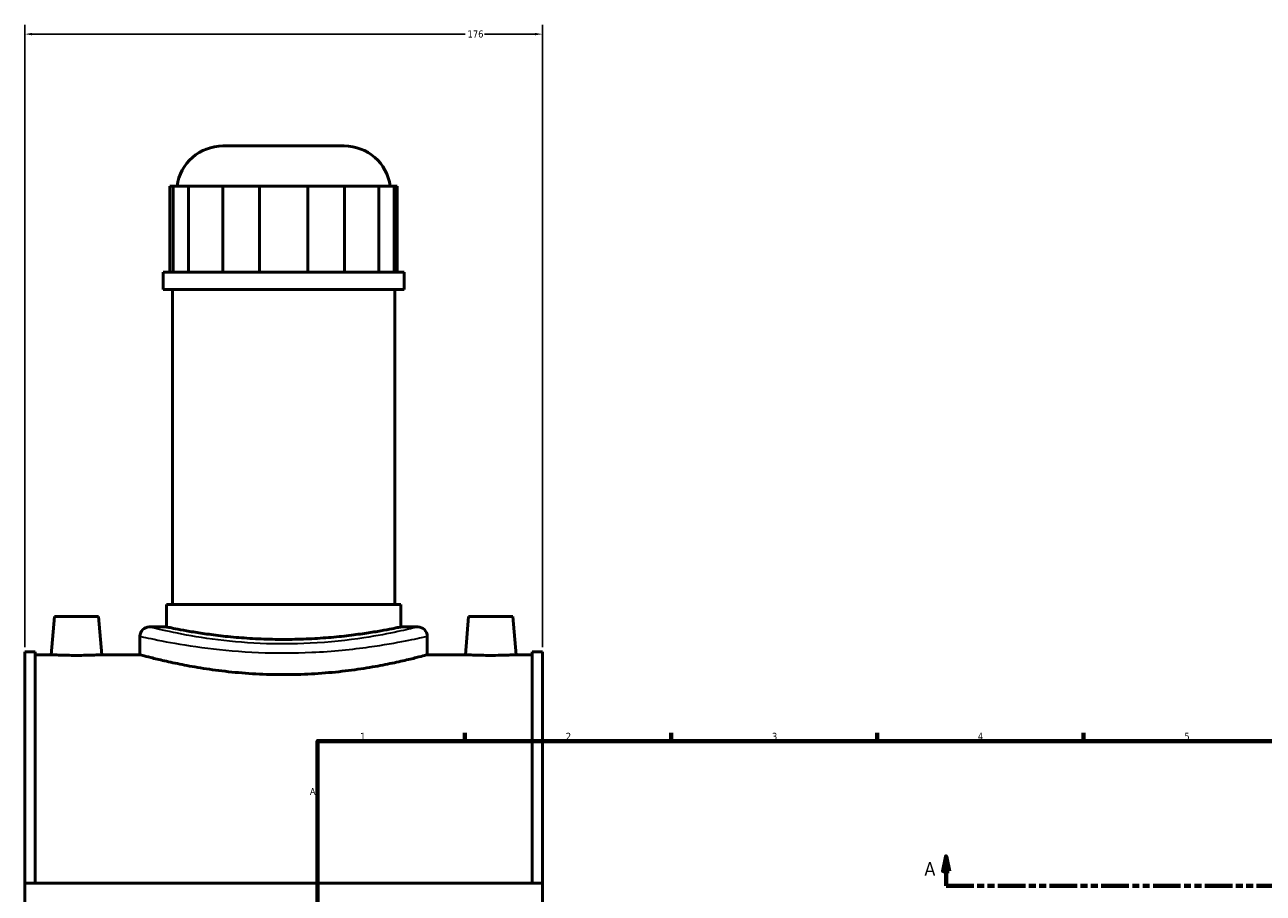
# Model space of a CAD drawing. Header units: millimetres. Extents: x -147 to 1375, y -131 to 1606.
# Tile 3 of 8: x -80 to 341, y 522 to 817. Entities that reach past the tile are written whole.
import ezdxf

# ---------------------------------------------------------------- set-up
doc = ezdxf.new("R2010")
doc.units = ezdxf.units.MM
doc.linetypes.add('DOUBLE_DASH_CHAIN', pattern=[1.2403, 0.6614, -0.0827, 0.1654, -0.0827, 0.1654, -0.0827])
for name, color, linetype, lineweight in [('Border (ANSI)', 7, 'Continuous', 70), ('Dimension (ANSI)', 7, 'Continuous', 25), ('Section Line (ANSI)', 7, 'DOUBLE_DASH_CHAIN', 70), ('Visible (ANSI)', 7, 'Continuous', 50), ('Visible Narrow (ANSI)', 7, 'Continuous', 35)]:
    doc.layers.add(name, color=color, linetype=linetype, lineweight=lineweight)
doc.styles.add('Label Text (ANSI)', font='tahoma.ttf')
doc.styles.add('Note Text (ANSI)', font='tahoma.ttf')
doc.dimstyles.new('Default - mm (ANSI)', dxfattribs={"dimtxt": 2.4, "dimasz": 2.5, "dimexe": 3.175, "dimexo": 1.6002, "dimgap": 0.8, "dimtad": 0, "dimtoh": 1, "dimdec": 0, "dimrnd": 1e-08, "dimzin": 4, "dimdsep": 46, "dimtxsty": 'Note Text (ANSI)', "dimcen": 0.09, "dimdle": 10, "dimclrd": 256, "dimclre": 256, "dimclrt": 5, "dimadec": 1, "dimazin": 1, "dimtfac": 1.27, "dimtofl": 0, "dimtmove": 0, "dimatfit": 3, "dimfxl": 1, "dimtolj": 1, "dimtzin": 4, "dimlwd": -1, "dimlwe": -1, "dimarcsym": 0})

# ---------------------------------------------------------------- blocks, each defined once
blk = doc.blocks.new('Borders Default Border')
at = {"layer": 'Border (ANSI)'}
for p, q in [((70.08, 574), (70.08, 576.8)), ((140.17, 574), (140.17, 576.8)), ((210.25, 574), (210.25, 576.8)), ((280.33, 574), (280.33, 576.8))]:
    blk.add_line(p, q, dxfattribs=at)
at = {"layer": 'Border (ANSI)', "flags": 128}
blk.add_lwpolyline([(20, 20), (20, 574), (821, 574), (821, 20), (20, 20)], dxfattribs=at)
at = {"layer": 'Border (ANSI)', "color": 5, "true_color": 0x0000ff, "char_height": 2.4, "attachment_point": 7, "style": 'Note Text (ANSI)'}
for s, insert in [('1', (34.5, 574.4)), ('2', (104.4, 574.4)), ('3', (174.46, 574.35)), ('4', (244.45, 574.4)), ('5', (314.67, 574.35)), ('A', (17.38, 555.68))]:
    blk.add_mtext(s, dxfattribs=dict(at, insert=insert))
blk = doc.blocks.new('2dTransSection0')
at = {"layer": 'Section Line (ANSI)', "linetype": 'Continuous'}
for p, q in [((233.67, 534.79), (232.67, 529.79)), ((233.67, 529.79), (233.67, 534.79)), ((234.67, 529.79), (233.67, 534.79)), ((232.67, 529.79), (234.67, 529.79)), ((233.67, 524.79), (233.67, 529.79)), ((233.67, 524.79), (243.15, 524.79))]:
    blk.add_line(p, q, dxfattribs=at)
at = {"layer": 'Section Line (ANSI)', "linetype": 'DOUBLE_DASH_CHAIN', "ltscale": 14.180482}
blk.add_line((233.67, 524.79), (841.15, 524.79), dxfattribs=at)
at = {"layer": 'Section Line (ANSI)', "linetype": 'Continuous', "flags": 128}
blk.add_lwpolyline([(234.67, 529.79), (233.67, 534.79), (232.67, 529.79), (234.67, 529.79)], dxfattribs=at)
at = {"layer": 'Section Line (ANSI)'}
blk.add_solid([(234.67, 529.79), (233.67, 534.79), (232.67, 529.79), (234.67, 529.79)], dxfattribs=at)
at = {"layer": 'Section Line (ANSI)', "insert": (226.31, 528.29), "char_height": 4.57, "attachment_point": 7, "style": 'Label Text (ANSI)'}
blk.add_mtext('A', dxfattribs=at)
blk = doc.blocks.new('*D9')
at = {"layer": 'Defpoints', "color": 0, "transparency": 16777216}
for p in [(96.46, 814.31), (-79.54, 604.34), (96.46, 604.34)]:
    blk.add_point(p, dxfattribs=at)
at = {"layer": 'Dimension (ANSI)', "transparency": 16777216}
for p, q in [((-79.54, 605.94), (-79.54, 817.49)), ((96.46, 605.94), (96.46, 817.49)), ((-77.04, 814.31), (70.19, 814.31)), ((93.96, 814.31), (76.73, 814.31))]:
    blk.add_line(p, q, dxfattribs=at)
for points in [[(-77.04, 814.73), (-77.04, 813.9), (-79.54, 814.31)], [(93.96, 814.73), (93.96, 813.9), (96.46, 814.31)]]:
    blk.add_solid(points, dxfattribs=at)
at = {"layer": 'Dimension (ANSI)', "color": 5, "transparency": 16777216, "insert": (70.99, 815.56), "char_height": 2.4, "attachment_point": 1, "style": 'Note Text (ANSI)'}
blk.add_mtext('\\A1;176', dxfattribs=at)

msp = doc.modelspace()

# ---------------------------------------------------------------- linework, layer by layer
at = {"layer": 'Visible (ANSI)'}
for p, q in [((-12.16, 776.29), (29.07, 776.29)), ((-30.17, 762.64), (-29.08, 762.64)), ((-30.17, 762.64), (-30.17, 733.39)), ((-23.91, 762.64), (-29.08, 762.64)), ((-29.08, 762.64), (-29.08, 733.39)), ((-23.91, 733.39), (-23.91, 762.64)), ((-23.91, 762.64), (-12.25, 762.64)), ((0.22, 762.64), (-12.25, 762.64)), ((-12.25, 762.64), (-12.25, 733.39)), ((0.22, 733.39), (0.22, 762.64)), ((0.22, 762.64), (16.7, 762.64)), ((29.17, 762.64), (16.7, 762.64)), ((16.7, 762.64), (16.7, 733.39)), ((29.17, 733.39), (29.17, 762.64)), ((29.17, 762.64), (40.83, 762.64)), ((45.99, 762.64), (40.83, 762.64)), ((40.83, 762.64), (40.83, 733.39)), ((45.99, 733.39), (45.99, 762.64)), ((45.99, 762.64), (47.09, 762.64)), ((47.09, 762.64), (47.09, 733.39)), ((49.41, 733.39), (-32.49, 733.39)), ((-32.49, 727.54), (-32.49, 733.39)), ((49.41, 727.54), (49.41, 733.39)), ((49.41, 727.54), (-32.49, 727.54)), ((-29.34, 620.44), (-29.34, 727.54)), ((46.26, 620.44), (46.26, 727.54)), ((48.26, 620.44), (-31.34, 620.44)), ((-31.34, 612.79), (-31.34, 620.44)), ((48.26, 612.79), (48.26, 620.44)), ((-69.44, 616.29), (-70.57, 603.34)), ((-69.44, 616.29), (-54.44, 616.29)), ((-54.44, 616.29), (-53.31, 603.34)), ((71.36, 616.29), (70.23, 603.34)), ((86.36, 616.29), (71.36, 616.29)), ((86.36, 616.29), (87.49, 603.34)), ((-31.34, 612.79), (-37.22, 612.79)), ((54.13, 612.79), (48.26, 612.79)), ((-40.37, 609.64), (-40.37, 603.34)), ((57.28, 609.64), (57.28, 603.34)), ((-79.54, 604.34), (-79.54, 525.73)), ((-76.02, 604.34), (-79.54, 604.34)), ((-76.02, 604.34), (-76.02, 525.73)), ((-76.02, 603.34), (-70.57, 603.34)), ((-53.31, 603.34), (-40.37, 603.34)), ((57.28, 603.34), (70.23, 603.34)), ((87.49, 603.34), (92.94, 603.34)), ((92.94, 604.34), (92.94, 525.73)), ((96.46, 604.34), (92.94, 604.34)), ((96.46, 604.34), (96.46, 525.73)), ((-79.54, 511.85), (-79.54, 525.73)), ((-79.54, 525.73), (96.46, 525.73)), ((96.46, 511.85), (96.46, 525.73))]:
    msp.add_line(p, q, dxfattribs=at)
for centre, radius, start, end in [((-12.16, 760.54), 15.75, 90, 172.3377), ((29.07, 760.54), 15.75, 7.6623, 90), ((-37.22, 609.64), 3.15, 90, 180), ((54.13, 609.64), 3.15, 0, 90)]:
    msp.add_arc(centre, radius, start, end, dxfattribs=at)
for points, knots in [([(48.26, 612.79), (48.26, 612.79), (48.02, 612.74), (47.01, 612.53), (46.24, 612.37), (44.2, 611.98), (42.94, 611.74), (40.02, 611.22), (38.36, 610.95), (34.84, 610.42), (32.85, 610.14), (28.51, 609.62), (26.16, 609.38), (21.26, 608.98), (18.7, 608.82), (13.56, 608.6), (10.97, 608.55), (5.95, 608.55), (3.36, 608.6), (-1.79, 608.82), (-4.34, 608.98), (-9.24, 609.38), (-11.59, 609.62), (-15.93, 610.14), (-17.92, 610.42), (-21.45, 610.95), (-23.1, 611.22), (-26.02, 611.74), (-27.29, 611.98), (-29.32, 612.37), (-30.09, 612.53), (-31.1, 612.74), (-31.34, 612.79), (-31.34, 612.79)], [6.016273, 6.016273, 6.016273, 6.016273, 6.768281, 6.768281, 7.520289, 7.520289, 8.272297, 8.272297, 9.024305, 9.024305, 9.776365, 9.776365, 10.528425, 10.528425, 11.280485, 11.280485, 12.032545, 12.032545, 12.784605, 12.784605, 13.536665, 13.536665, 14.288725, 14.288725, 15.040785, 15.040785, 15.792794, 15.792794, 16.544802, 16.544802, 17.29681, 17.29681, 18.048818, 18.048818, 18.048818, 18.048818]), ([(-53.31, 603.34), (-53.31, 603.34), (-53.52, 603.33), (-54.4, 603.29), (-55.07, 603.26), (-56.6, 603.21), (-57.57, 603.18), (-59.7, 603.14), (-60.86, 603.13), (-63.03, 603.13), (-64.18, 603.14), (-66.31, 603.18), (-67.28, 603.21), (-68.82, 603.26), (-69.48, 603.29), (-70.36, 603.33), (-70.57, 603.34), (-70.57, 603.34)], [1.302362, 1.302362, 1.302362, 1.302362, 1.627875, 1.627875, 1.953387, 1.953387, 2.279056, 2.279056, 2.604725, 2.604725, 2.930394, 2.930394, 3.256063, 3.256063, 3.581575, 3.581575, 3.907087, 3.907087, 3.907087, 3.907087]), ([(57.28, 603.34), (57.28, 603.34), (56.99, 603.26), (55.74, 602.93), (54.8, 602.68), (52.3, 602.05), (50.75, 601.67), (47.17, 600.85), (45.14, 600.41), (40.82, 599.57), (38.38, 599.13), (33.07, 598.3), (30.19, 597.91), (24.18, 597.26), (21.04, 597), (14.72, 596.66), (11.54, 596.57), (5.38, 596.57), (2.19, 596.66), (-4.13, 597), (-7.26, 597.26), (-13.27, 597.91), (-16.15, 598.3), (-21.47, 599.13), (-23.91, 599.57), (-28.22, 600.41), (-30.25, 600.85), (-33.83, 601.67), (-35.38, 602.05), (-37.88, 602.68), (-38.83, 602.93), (-40.07, 603.26), (-40.37, 603.34), (-40.37, 603.34)], [7.397018, 7.397018, 7.397018, 7.397018, 8.321553, 8.321553, 9.246089, 9.246089, 10.170625, 10.170625, 11.09516, 11.09516, 12.019879, 12.019879, 12.944598, 12.944598, 13.869317, 13.869317, 14.794035, 14.794035, 15.718754, 15.718754, 16.643473, 16.643473, 17.568191, 17.568191, 18.49291, 18.49291, 19.417446, 19.417446, 20.341982, 20.341982, 21.266517, 21.266517, 22.191053, 22.191053, 22.191053, 22.191053]), ([(87.49, 603.34), (87.49, 603.34), (87.28, 603.33), (86.4, 603.29), (85.73, 603.26), (84.2, 603.21), (83.23, 603.18), (81.1, 603.14), (79.94, 603.13), (78.86, 603.13), (77.77, 603.13), (76.62, 603.14), (74.49, 603.18), (73.52, 603.21), (71.98, 603.26), (71.32, 603.29), (70.44, 603.33), (70.23, 603.34), (70.23, 603.34)], [3.907087, 3.907087, 3.907087, 3.907087, 4.2326, 4.2326, 4.558112, 4.558112, 4.883781, 4.883781, 5.20945, 5.20945, 5.20945, 5.535119, 5.535119, 5.860788, 5.860788, 6.1863, 6.1863, 6.511812, 6.511812, 6.511812, 6.511812])]:
    msp.add_open_spline(points, degree=3, knots=knots, dxfattribs=at)
at = {"layer": 'Visible Narrow (ANSI)'}
for points, knots in [([(54.13, 612.79), (54.13, 612.79), (53.84, 612.71), (52.17, 612.31), (50.12, 611.81), (44.22, 610.54), (40.29, 609.77), (30.33, 608.26), (24.05, 607.56), (11.87, 606.94), (6.07, 606.92), (-5.25, 607.43), (-10.77, 607.97), (-20.88, 609.33), (-25.41, 610.17), (-32.78, 611.69), (-35.41, 612.34), (-36.99, 612.73), (-37.21, 612.79), (-37.21, 612.79)], [22.178817, 22.178817, 22.178817, 22.178817, 23.104584, 23.104584, 24.793651, 24.793651, 26.565784, 26.565784, 28.642891, 28.642891, 30.395864, 30.395864, 32.188568, 32.188568, 34.088913, 34.088913, 36.164596, 36.164596, 36.964729, 36.964729, 36.964729, 36.964729]), ([(-40.36, 609.64), (-40.36, 609.64), (-40.13, 609.58), (-38.44, 609.2), (-35.62, 608.56), (-27.75, 607.06), (-22.91, 606.24), (-12.09, 604.9), (-6.2, 604.37), (5.91, 603.87), (12.11, 603.89), (25.13, 604.49), (31.84, 605.18), (42.49, 606.67), (46.69, 607.43), (53, 608.67), (55.19, 609.16), (56.97, 609.57), (57.28, 609.64), (57.28, 609.64)], [-36.964729, -36.964729, -36.964729, -36.964729, -36.164596, -36.164596, -34.088913, -34.088913, -32.188568, -32.188568, -30.395864, -30.395864, -28.642891, -28.642891, -26.565784, -26.565784, -24.793651, -24.793651, -23.104584, -23.104584, -22.178817, -22.178817, -22.178817, -22.178817])]:
    msp.add_open_spline(points, degree=3, knots=knots, dxfattribs=at)

# ---------------------------------------------------------------- block references
msp.add_blockref('Borders Default Border', (0, 0))
at = {"layer": 'Section Line (ANSI)'}
msp.add_blockref('2dTransSection0', (0, 0), dxfattribs=at)

# ---------------------------------------------------------------- dimensions: what is measured, and where the dimension line sits
at = {"layer": 'Dimension (ANSI)'}
dim = msp.add_linear_dim(base=(96.46, 814.31), p1=(-79.54, 604.34), p2=(96.46, 604.34), dimstyle='Default - mm (ANSI)', override={"dimgap": 0.8, "dimtoh": 0, "dimdec": 0, "dimtol": 0, "dimlim": 0, "dimtp": 0, "dimtm": 0, "dimtdec": 2, "dimatfit": 1}, dxfattribs=at)
dim.commit()
dim.dimension.update_dxf_attribs({"geometry": '*D9', "text_midpoint": (73.46, 814.31), "dimtype": 160})

doc.saveas('drawing.dxf')
